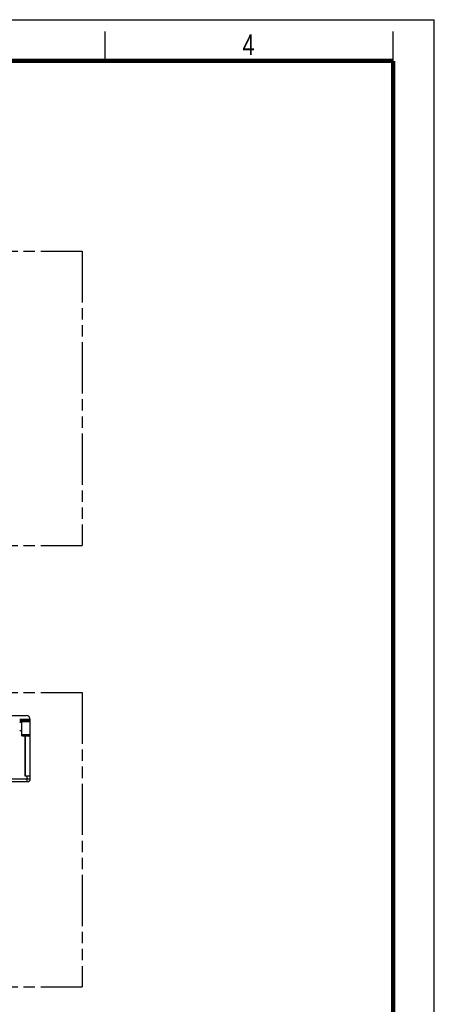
# Model space of a CAD drawing. Header units: millimetres. Extents: x 0 to 210, y 0 to 297.
# Tile 4 of 4: x 139 to 210, y 130 to 297. Entities that reach past the tile are written whole.
import ezdxf

# ---------------------------------------------------------------- set-up
doc = ezdxf.new("R2010")
doc.units = ezdxf.units.MM
doc.header["$LTSCALE"] = 19.36
doc.linetypes.add('PHANTOM', pattern=[0.8, 0.45, -0.05, 0.1, -0.05, 0.1, -0.05])
doc.layers.get('0').update_dxf_attribs({"linetype": 'CONTINUOUS'})
doc.layers.add('DEFAULT_3', color=7, linetype='PHANTOM')
doc.styles.add('TEXTSTYLE_2', font='txt', dxfattribs={"width": 0.75})

msp = doc.modelspace()

# ---------------------------------------------------------------- linework, layer by layer
at = {"color": 2, "linetype": 'Continuous'}
for p, q in [((0, 297), (210, 297)), ((210, 0), (210, 297)), ((154, 290), (154, 295)), ((203, 290), (203, 295))]:
    msp.add_line(p, q, dxfattribs=at)
at = {"color": 7, "linetype": 'Continuous'}
for p, q in [((120.4851, 178.7633), (140.5851, 178.7633)), ((139.48414, 177.66308), (139.8591, 177.66308)), ((139.48435, 177.76626), (141.2851, 177.76767)), ((139.4846, 178.0133), (141.2851, 178.0133)), ((139.8591, 175.3133), (139.8591, 177.66308)), ((141.2851, 168.0133), (141.2851, 178.0633)), ((139.8591, 175.3133), (141.2851, 175.3133)), ((140.3591, 175.3133), (140.3591, 168.5133)), ((140.7851, 167.5133), (120.2851, 167.5133)), ((140.3591, 168.5133), (141.2851, 168.5133))]:
    msp.add_line(p, q, dxfattribs=at)
at = {"color": 9, "linetype": 'Continuous'}
for p, q in [((141.28373, 178.10694), (139.4851, 178.10694)), ((139.8591, 176.16308), (139.4841, 176.16308)), ((139.8591, 175.55894), (141.2851, 175.55894)), ((140.4186, 175.3133), (140.4186, 168.5133)), ((119.7851, 168.0133), (141.2851, 168.0133)), ((140.7851, 167.5133), (140.7851, 168.5133))]:
    msp.add_line(p, q, dxfattribs=at)
at = {"color": 7, "linetype": 'Continuous', "const_width": 0.7}
for points in [[(7, 290), (203, 290)], [(203, 7), (203, 290)]]:
    msp.add_lwpolyline(points, dxfattribs=at)
at = {"color": 7, "linetype": 'Continuous'}
for centre, radius, start, end in [((140.5851, 178.0633), 0.7, 0, 90), ((140.7851, 168.0133), 0.5, 270, 360)]:
    msp.add_arc(centre, radius, start, end, dxfattribs=at)
at = {"layer": 'DEFAULT_3', "color": 91, "linetype": 'PHANTOM', "true_color": 0x80ff80}
for p, q in [((50.12864, 257.68), (150.12864, 257.68)), ((150.12864, 257.68), (150.12864, 207.68)), ((50.12864, 207.68), (150.12864, 207.68)), ((50.12864, 182.68), (150.12864, 182.68)), ((150.12864, 182.68), (150.12864, 132.68)), ((50.12864, 132.68), (150.12864, 132.68))]:
    msp.add_line(p, q, dxfattribs=at)

# ---------------------------------------------------------------- texts
at = {"color": 5, "linetype": 'Continuous', "style": 'TEXTSTYLE_2', "width": 0.785714}
msp.add_text('4', height=3.5, dxfattribs=at).set_placement((177.38314, 290.99105))

doc.saveas('drawing.dxf')
